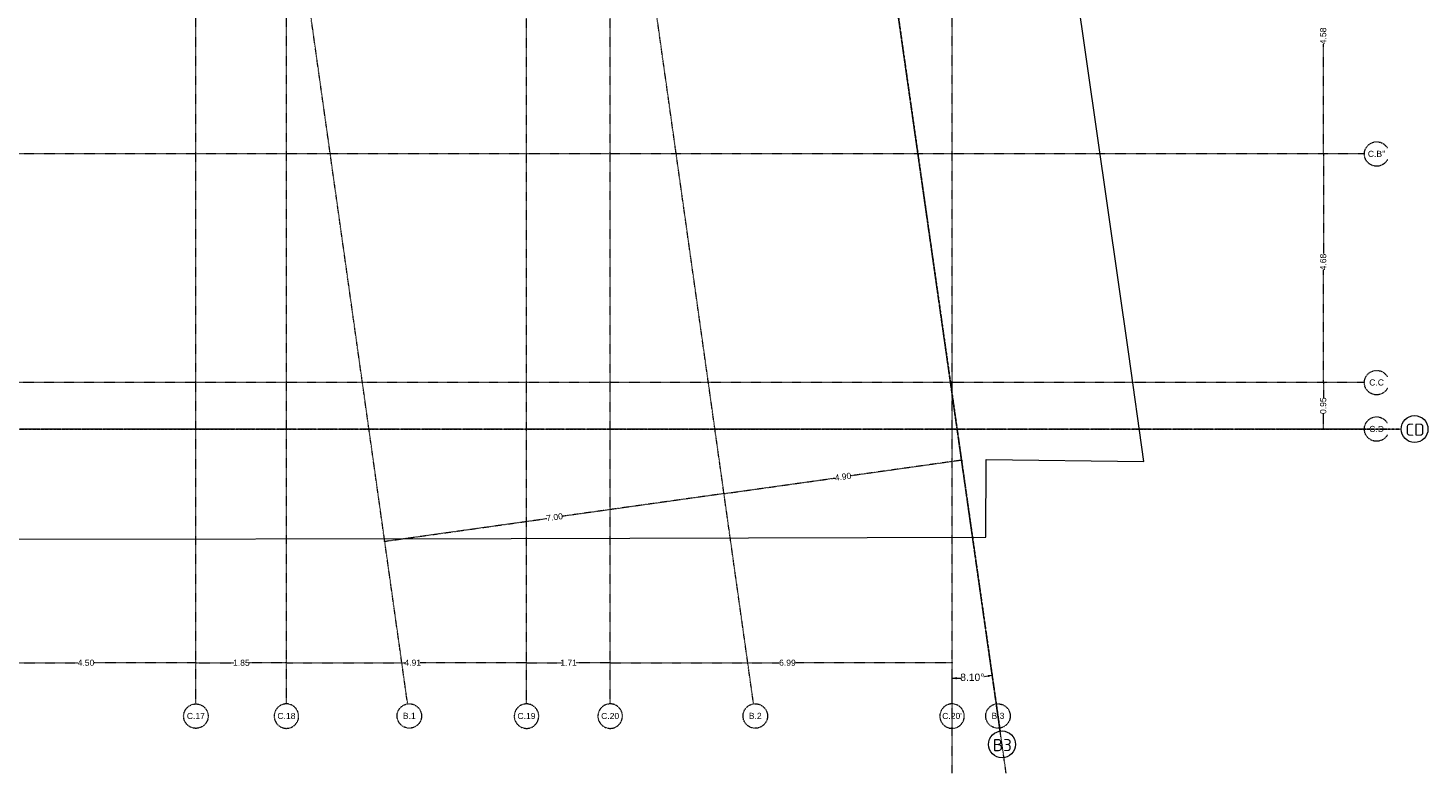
# Model space of a CAD drawing. Header units: millimetres. Extents: x 1523 to 73943, y -91729 to 10268.
# Tile 8 of 39: x 44782 to 73386, y -88760 to -73524. Entities that reach past the tile are written whole.
import ezdxf

# ---------------------------------------------------------------- set-up
doc = ezdxf.new("R2010")
doc.units = ezdxf.units.MM
doc.linetypes.add('IMPORT-STRICHPUNKT _7_', pattern=[20, 10, -5, 0, -5])
doc.linetypes.add('Rasterlinie', pattern=[22.225, 12.7, -3.175, 3.175, -3.175])
for name, color, linetype, lineweight, true_color in [('65 V--Straßenbegrenzungslinie', 7, 'Continuous', 13, 0x656565), ('90 A--Achsraster _1_50_', 7, 'IMPORT-STRICHPUNKT _7_', 13, 0x656565), ('Xref_706_5_--_ÜP_-1_000_16_Übersichtsplan UG_IFC 2025_01_13_dwg', 7, 'Continuous', 13, 0x767676)]:
    doc.layers.add(name, color=color, linetype=linetype, lineweight=lineweight, true_color=true_color)
doc.layers.add('S-GRID-____-IDEN', color=7, linetype='Continuous', lineweight=9)
doc.layers.add('S-GRID-____-OTLN', color=7, linetype='Continuous', lineweight=9)
doc.styles.add('Arial_2', font='arial.ttf', dxfattribs={"height": 125})
doc.styles.add('Arial_3', font='arial.ttf', dxfattribs={"height": 150})
doc.styles.add('ISOCPEUR_1', font='isocpeur.ttf', dxfattribs={"height": 250})

# ---------------------------------------------------------------- blocks, each defined once
blk = doc.blocks.new('Xref_706_5_--_ÜP_-1_000_11_Übersichtsplan UG_IFC 2024_09_30_dwg_ARROWHEAD_1-41960026-SuD_-1UG gesamt Plot  - Blatt 9')
at = {"layer": '90 A--Achsraster _1_50_', "color": 9, "linetype": 'Continuous', "true_color": 0xcbcbcb}
blk.add_line((0, 0), (-1000, 0), dxfattribs=at)
blk.add_circle((0, 0), 250, dxfattribs=at)
blk = doc.blocks.new('Xref_706_5_--_ÜP_-1_000_11_Übersichtsplan UG_IFC 2024_09_30_dwg_ARROWHEAD_5-41960033-SuD_-1UG gesamt Plot  - Blatt 9')
at = {"layer": '90 A--Achsraster _1_50_', "linetype": 'Continuous', "true_color": 0xededed}
blk.add_hatch(color=7, dxfattribs=at).paths.add_polyline_path([(-1000, 268), (-1000, -268), (0, 0)])
at = {"layer": '90 A--Achsraster _1_50_', "color": 9, "linetype": 'Continuous', "true_color": 0xcbcbcb}
blk.add_line((0, 0), (-1000, 0), dxfattribs=at)
blk = doc.blocks.new('Xref_706_5_--_ÜP_-1_000_11_Übersichtsplan UG_IFC 2024_09_30_dwg_Standard-Rastermarker_3-41960556-SuD_-1UG gesamt Plot  - Blatt 9')
at = {"layer": '90 A--Achsraster _1_50_', "color": 9, "true_color": 0xcbcbcb}
blk.add_line((0, 0), (23500, 0), dxfattribs=at)
blk.add_circle((-250, 0), 250, dxfattribs=at)
blk = doc.blocks.new('Xref_706_5_--_ÜP_-1_000_11_Übersichtsplan UG_IFC 2024_09_30_dwg_Standard-Rastermarker_18-41960571-SuD_-1UG gesamt Plot  - Blatt 9')
at = {"layer": '90 A--Achsraster _1_50_', "color": 9, "true_color": 0xcbcbcb}
blk.add_line((0, 0), (54018, 0), dxfattribs=at)
for start, end in [(360, 152.0756), (207.9244, 360)]:
    blk.add_arc((-250, 0), 250, start, end, dxfattribs=at)
blk = doc.blocks.new('Xref_706_5_--_ÜP_-1_000_11_Übersichtsplan UG_IFC 2024_09_30_dwg_Standard-Rastermarker_3-41960572-SuD_-1UG gesamt Plot  - Blatt 9')
at = {"layer": '90 A--Achsraster _1_50_', "color": 9, "true_color": 0xcbcbcb}
blk.add_line((0, 0), (23500, 0), dxfattribs=at)
blk.add_circle((-250, 0), 250, dxfattribs=at)
blk = doc.blocks.new('Xref_706_5_--_ÜP_-1_000_11_Übersichtsplan UG_IFC 2024_09_30_dwg_Standard-Rastermarker_19-41960573-SuD_-1UG gesamt Plot  - Blatt 9')
at = {"layer": '90 A--Achsraster _1_50_', "color": 9, "true_color": 0xcbcbcb}
blk.add_line((0, 0), (20970, 0), dxfattribs=at)
blk.add_circle((-250, 0), 250, dxfattribs=at)
blk = doc.blocks.new('Xref_706_5_--_ÜP_-1_000_11_Übersichtsplan UG_IFC 2024_09_30_dwg_Standard-Rastermarker_20-41960574-SuD_-1UG gesamt Plot  - Blatt 9')
at = {"layer": '90 A--Achsraster _1_50_', "color": 9, "true_color": 0xcbcbcb}
blk.add_line((0, 0), (40515, 0), dxfattribs=at)
blk.add_circle((-250, 0), 250, dxfattribs=at)
blk = doc.blocks.new('Xref_706_5_--_ÜP_-1_000_11_Übersichtsplan UG_IFC 2024_09_30_dwg_Standard-Rastermarker_21-41960575-SuD_-1UG gesamt Plot  - Blatt 9')
at = {"layer": '90 A--Achsraster _1_50_', "color": 9, "true_color": 0xcbcbcb}
blk.add_line((0, 0), (40525, 0), dxfattribs=at)
blk.add_circle((-250, 0), 250, dxfattribs=at)
blk = doc.blocks.new('Xref_706_5_--_ÜP_-1_000_11_Übersichtsplan UG_IFC 2024_09_30_dwg_Standard-Rastermarker_22-41960576-SuD_-1UG gesamt Plot  - Blatt 9')
at = {"layer": '90 A--Achsraster _1_50_', "color": 9, "true_color": 0xcbcbcb}
blk.add_line((0, 0), (40515, 0), dxfattribs=at)
blk.add_circle((-250, 0), 250, dxfattribs=at)
blk = doc.blocks.new('Xref_706_5_--_ÜP_-1_000_11_Übersichtsplan UG_IFC 2024_09_30_dwg_Standard-Rastermarker_25-41960579-SuD_-1UG gesamt Plot  - Blatt 9')
at = {"layer": '90 A--Achsraster _1_50_', "color": 9, "true_color": 0xcbcbcb}
blk.add_line((0, 0), (54018, 0), dxfattribs=at)
for start, end in [(360, 152.0756), (207.9244, 360)]:
    blk.add_arc((-250, 0), 250, start, end, dxfattribs=at)
blk = doc.blocks.new('Xref_706_5_--_ÜP_-1_000_16_Übersichtsplan UG_IFC 2025_01_13_dwg-35469238-SuD_-1UG gesamt Plot  - Blatt 9')
at = {"layer": '65 V--Straßenbegrenzungslinie', "color": 9, "true_color": 0xcbcbcb, "flags": 128}
blk.add_lwpolyline([(81976, -37884), (82958, -18791), (83395, -11776), (84049, -1357), (84640, 8328), (83058, 8431), (83302, 11648), (81094, 11478), (47891, 8872)], dxfattribs=at)
at = {"layer": '90 A--Achsraster _1_50_', "color": 161, "true_color": 0xaaaaff}
for p, q in [((77239, 15709), (75017, 15852)), ((77287, 15706), (79303, 15577)), ((81905, 15411), (79632, 15556)), ((81952, 15408), (82237, 15389)), ((82853, 15350), (82562, 15368)), ((89481, 8430), (87291, 8260)), ((83042, 7905), (83213, 5655)), ((87163, 7448), (86960, 4277)), ((89411, 7328), (87297, 7463)), ((83409, 3067), (83238, 5327)), ((86720, 524), (86939, 3952)), ((83413, 3019), (83663, -281)), ((86716, 477), (86673, -204)), ((86610, -1182), (86654, -492)), ((83939, -3913), (83688, -603)), ((86607, -1229), (86470, -3373)), ((86297, -6077), (86450, -3678)), ((86294, -6124), (86247, -6862)), ((86179, -7923), (86226, -7176)), ((86176, -7971), (86044, -10023)), ((85891, -12414), (86023, -10352))]:
    blk.add_line(p, q, dxfattribs=at)
for start, end in [(2.7223, 3.533), (357.2396, 358.0916)]:
    blk.add_arc((81666, 7824), 5822, start, end, dxfattribs=at)
at = {"extrusion": (0, 0, -1)}
for name, p, zscale, rotation in [('Xref_706_5_--_ÜP_-1_000_11_Übersichtsplan UG_IFC 2024_09_30_dwg_Standard-Rastermarker_18-41960571-SuD_-1UG gesamt Plot  - Blatt 9', (-77316, 16544), -1, 273.6637164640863), ('Xref_706_5_--_ÜP_-1_000_11_Übersichtsplan UG_IFC 2024_09_30_dwg_Standard-Rastermarker_18-41960571-SuD_-1UG gesamt Plot  - Blatt 9', (-81982, 16245), -1, 273.6637164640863), ('Xref_706_5_--_ÜP_-1_000_11_Übersichtsplan UG_IFC 2024_09_30_dwg_Standard-Rastermarker_25-41960579-SuD_-1UG gesamt Plot  - Blatt 9', (-82930, 16184), -1, 273.6637164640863), ('Xref_706_5_--_ÜP_-1_000_11_Übersichtsplan UG_IFC 2024_09_30_dwg_Standard-Rastermarker_3-41960572-SuD_-1UG gesamt Plot  - Blatt 9', (-88000, 7418), -0.9999999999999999, 3.663716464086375), ('Xref_706_5_--_ÜP_-1_000_11_Übersichtsplan UG_IFC 2024_09_30_dwg_Standard-Rastermarker_19-41960573-SuD_-1UG gesamt Plot  - Blatt 9', (-87554, 447), -0.9999999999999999, 3.663716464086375), ('Xref_706_5_--_ÜP_-1_000_11_Übersichtsplan UG_IFC 2024_09_30_dwg_Standard-Rastermarker_3-41960572-SuD_-1UG gesamt Plot  - Blatt 9', (-87445, -1259), -0.9999999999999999, 3.663716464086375), ('Xref_706_5_--_ÜP_-1_000_11_Übersichtsplan UG_IFC 2024_09_30_dwg_Standard-Rastermarker_3-41960572-SuD_-1UG gesamt Plot  - Blatt 9', (-87131, -6154), -0.9999999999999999, 3.663716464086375)]:
    blk.add_blockref(name, p, dxfattribs=dict(at, zscale=zscale, rotation=rotation))
for name, p, xscale, yscale, zscale, rotation in [('Xref_706_5_--_ÜP_-1_000_11_Übersichtsplan UG_IFC 2024_09_30_dwg_ARROWHEAD_1-41960026-SuD_-1UG gesamt Plot  - Blatt 9', (77263, 15708), 0.02375, 0.02375, 0.02375, 356.3362835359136), ('Xref_706_5_--_ÜP_-1_000_11_Übersichtsplan UG_IFC 2024_09_30_dwg_ARROWHEAD_1-41960026-SuD_-1UG gesamt Plot  - Blatt 9', (77263, 15708), 0.02375, 0.02375, 0.02375, 176.3362835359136), ('Xref_706_5_--_ÜP_-1_000_11_Übersichtsplan UG_IFC 2024_09_30_dwg_ARROWHEAD_1-41960026-SuD_-1UG gesamt Plot  - Blatt 9', (81928, 15409), 0.02375, 0.02375, 0.02375, 356.3362835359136), ('Xref_706_5_--_ÜP_-1_000_11_Übersichtsplan UG_IFC 2024_09_30_dwg_ARROWHEAD_1-41960026-SuD_-1UG gesamt Plot  - Blatt 9', (81928, 15409), 0.02375, 0.02375, 0.02375, 176.3362835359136), ('Xref_706_5_--_ÜP_-1_000_11_Übersichtsplan UG_IFC 2024_09_30_dwg_ARROWHEAD_1-41960026-SuD_-1UG gesamt Plot  - Blatt 9', (82876, 15348), 0.02375, 0.02375, 0.02375, 356.3362835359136), ('Xref_706_5_--_ÜP_-1_000_11_Übersichtsplan UG_IFC 2024_09_30_dwg_ARROWHEAD_5-41960033-SuD_-1UG gesamt Plot  - Blatt 9', (87471, 8274), 0.09178743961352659, 0.09178743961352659, 0.09178743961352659, 93.98463600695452), ('Xref_706_5_--_ÜP_-1_000_11_Übersichtsplan UG_IFC 2024_09_30_dwg_ARROWHEAD_1-41960026-SuD_-1UG gesamt Plot  - Blatt 9', (83041, 7929), 0.02375, 0.02375, 0.02375, 94.33628353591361), ('Xref_706_5_--_ÜP_-1_000_11_Übersichtsplan UG_IFC 2024_09_30_dwg_ARROWHEAD_1-41960026-SuD_-1UG gesamt Plot  - Blatt 9', (87164, 7471), 0.02375, 0.02375, 0.02375, 86.33628353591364), ('Xref_706_5_--_ÜP_-1_000_11_Übersichtsplan UG_IFC 2024_09_30_dwg_ARROWHEAD_5-41960033-SuD_-1UG gesamt Plot  - Blatt 9', (87476, 7452), 0.09178743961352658, 0.09178743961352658, 0.09178743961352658, 266.7879310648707), ('Xref_706_5_--_ÜP_-1_000_11_Übersichtsplan UG_IFC 2024_09_30_dwg_ARROWHEAD_1-41960026-SuD_-1UG gesamt Plot  - Blatt 9', (83411, 3043), 0.02375, 0.02375, 0.02375, 274.3362835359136), ('Xref_706_5_--_ÜP_-1_000_11_Übersichtsplan UG_IFC 2024_09_30_dwg_ARROWHEAD_1-41960026-SuD_-1UG gesamt Plot  - Blatt 9', (83411, 3043), 0.02375, 0.02375, 0.02375, 94.33628353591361), ('Xref_706_5_--_ÜP_-1_000_11_Übersichtsplan UG_IFC 2024_09_30_dwg_ARROWHEAD_1-41960026-SuD_-1UG gesamt Plot  - Blatt 9', (86718, 501), 0.02375, 0.02375, 0.02375, 86.33628353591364), ('Xref_706_5_--_ÜP_-1_000_11_Übersichtsplan UG_IFC 2024_09_30_dwg_ARROWHEAD_1-41960026-SuD_-1UG gesamt Plot  - Blatt 9', (86718, 501), 0.02375, 0.02375, 0.02375, 266.3362835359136), ('Xref_706_5_--_ÜP_-1_000_11_Übersichtsplan UG_IFC 2024_09_30_dwg_ARROWHEAD_1-41960026-SuD_-1UG gesamt Plot  - Blatt 9', (86609, -1206), 0.02375, 0.02375, 0.02375, 86.33628353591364), ('Xref_706_5_--_ÜP_-1_000_11_Übersichtsplan UG_IFC 2024_09_30_dwg_ARROWHEAD_1-41960026-SuD_-1UG gesamt Plot  - Blatt 9', (86609, -1206), 0.02375, 0.02375, 0.02375, 266.3362835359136), ('Xref_706_5_--_ÜP_-1_000_11_Übersichtsplan UG_IFC 2024_09_30_dwg_ARROWHEAD_1-41960026-SuD_-1UG gesamt Plot  - Blatt 9', (83940, -3937), 0.02375, 0.02375, 0.02375, 274.3362835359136), ('Xref_706_5_--_ÜP_-1_000_11_Übersichtsplan UG_IFC 2024_09_30_dwg_ARROWHEAD_1-41960026-SuD_-1UG gesamt Plot  - Blatt 9', (86295, -6101), 0.02375, 0.02375, 0.02375, 86.33628353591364), ('Xref_706_5_--_ÜP_-1_000_11_Übersichtsplan UG_IFC 2024_09_30_dwg_ARROWHEAD_1-41960026-SuD_-1UG gesamt Plot  - Blatt 9', (86295, -6101), 0.02375, 0.02375, 0.02375, 266.3362835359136), ('Xref_706_5_--_ÜP_-1_000_11_Übersichtsplan UG_IFC 2024_09_30_dwg_ARROWHEAD_1-41960026-SuD_-1UG gesamt Plot  - Blatt 9', (86177, -7947), 0.02375, 0.02375, 0.02375, 86.33628353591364), ('Xref_706_5_--_ÜP_-1_000_11_Übersichtsplan UG_IFC 2024_09_30_dwg_ARROWHEAD_1-41960026-SuD_-1UG gesamt Plot  - Blatt 9', (86177, -7947), 0.02375, 0.02375, 0.02375, 266.3362835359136)]:
    blk.add_blockref(name, p, dxfattribs=dict(xscale=xscale, yscale=yscale, zscale=zscale, rotation=rotation))
for name, p, rotation in [('Xref_706_5_--_ÜP_-1_000_11_Übersichtsplan UG_IFC 2024_09_30_dwg_Standard-Rastermarker_21-41960575-SuD_-1UG gesamt Plot  - Blatt 9', (88058, 8319), 184.4362835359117), ('Xref_706_5_--_ÜP_-1_000_11_Übersichtsplan UG_IFC 2024_09_30_dwg_Standard-Rastermarker_22-41960576-SuD_-1UG gesamt Plot  - Blatt 9', (87741, 3371), 184.3362835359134), ('Xref_706_5_--_ÜP_-1_000_11_Übersichtsplan UG_IFC 2024_09_30_dwg_Standard-Rastermarker_20-41960574-SuD_-1UG gesamt Plot  - Blatt 9', (87289, -3683), 184.3362835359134), ('Xref_706_5_--_ÜP_-1_000_11_Übersichtsplan UG_IFC 2024_09_30_dwg_Standard-Rastermarker_3-41960556-SuD_-1UG gesamt Plot  - Blatt 9', (87013, -8000), 176.3362835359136)]:
    blk.add_blockref(name, p, dxfattribs=dict(rotation=rotation))
at = {"layer": '90 A--Achsraster _1_50_', "char_height": 125, "attachment_point": 2, "rotation": 86.3363, "line_spacing_factor": 0.941778, "style": 'Arial_2'}
for s, insert, width in [("C.B''", (77267, 16797), 426.98), ('C.C', (81932, 16498), 358.11), ('C.D', (82881, 16438), 358.11), ('B.3', (88242, 8343), 313.73), ("C.20'", (88184, 7406), 480.54), ('B.2', (87925, 3394), 313.73), ('C.20', (87738, 435), 440.75), ('C.19', (87629, -1271), 440.75), ('B.1', (87473, -3660), 313.73), ('C.18', (87315, -6166), 440.75), ('C.17', (87197, -8012), 440.75)]:
    blk.add_mtext(s, dxfattribs=dict(at, insert=insert, width=width))
at = {"layer": '90 A--Achsraster _1_50_', "color": 5, "true_color": 0x0000ff, "attachment_point": 2, "line_spacing_factor": 0.941778}
for s, insert, char_height, width, rotation, style in [('4.58', (74848, 15795), 125, 407.08, 176.3363, 'Arial_2'), ('4.68', (79463, 15500), 125, 407.08, 176.3363, 'Arial_2'), ('0.95', (82395, 15312), 125, 407.08, 176.3363, 'Arial_2'), ('8.10°', (87408, 7870), 150, 587.63, 86.3363, 'Arial_3'), ('4.90', (83159, 5486), 125, 407.08, 94.3363, 'Arial_2'), ('6.99', (86882, 4119), 125, 407.08, 86.3363, 'Arial_2'), ('7.00', (83608, -447), 125, 407.08, 94.3363, 'Arial_2'), ('1.71', (86597, -343), 125, 407.08, 86.3363, 'Arial_2'), ('4.91', (86393, -3521), 125, 407.08, 86.3363, 'Arial_2'), ('1.85', (86170, -7015), 125, 407.08, 86.3363, 'Arial_2'), ('4.50', (85967, -10183), 125, 407.08, 86.3363, 'Arial_2')]:
    blk.add_mtext(s, dxfattribs=dict(at, insert=insert, char_height=char_height, width=width, rotation=rotation, style=style))
blk = doc.blocks.new('Raster - Rasterbeschriftung-19777754-SuD_-1UG gesamt Plot  - Blatt 9')
at = {"layer": 'S-GRID-____-IDEN'}
blk.add_circle((0, 0), 5.5, dxfattribs=at)

msp = doc.modelspace()

# ---------------------------------------------------------------- linework, layer by layer
at = {"layer": 'S-GRID-____-OTLN', "linetype": 'Rasterlinie', "lineweight": 25}
for p, q in [((64644.076, -87902.79), (58672.753, -45946.09)), ((72835.796, -81726.282), (16787.775, -81726.282))]:
    msp.add_line(p, q, dxfattribs=at)

# ---------------------------------------------------------------- block references
at = {"layer": 'S-GRID-____-IDEN'}
for p, xscale, yscale, zscale, rotation in [((73110.796, -81726.282), 49.99999999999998, 49.99999999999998, 49.99999999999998, 89.99999999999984), ((64682.823, -88175.046), 49.99999999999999, 49.99999999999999, 49.99999999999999, 8.099999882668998)]:
    msp.add_blockref('Raster - Rasterbeschriftung-19777754-SuD_-1UG gesamt Plot  - Blatt 9', p, dxfattribs=dict(at, xscale=xscale, yscale=yscale, zscale=zscale, rotation=rotation))
at = {"layer": 'Xref_706_5_--_ÜP_-1_000_16_Übersichtsplan UG_IFC 2025_01_13_dwg', "color": 9, "true_color": 0xcbcbcb, "rotation": 273.6637164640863}
msp.add_blockref('Xref_706_5_--_ÜP_-1_000_16_Übersichtsplan UG_IFC 2025_01_13_dwg-35469238-SuD_-1UG gesamt Plot  - Blatt 9', (50635.521, 0), dxfattribs=at)

# ---------------------------------------------------------------- texts
at = {"layer": 'S-GRID-____-IDEN', "char_height": 250, "width": 452.95344, "attachment_point": 1, "style": 'ISOCPEUR_1'}
for s, insert in [('CD', (72923.586, -81613.624)), ('B3', (64494.445, -88063.613))]:
    msp.add_mtext(s, dxfattribs=dict(at, insert=insert))

doc.saveas('drawing.dxf')
